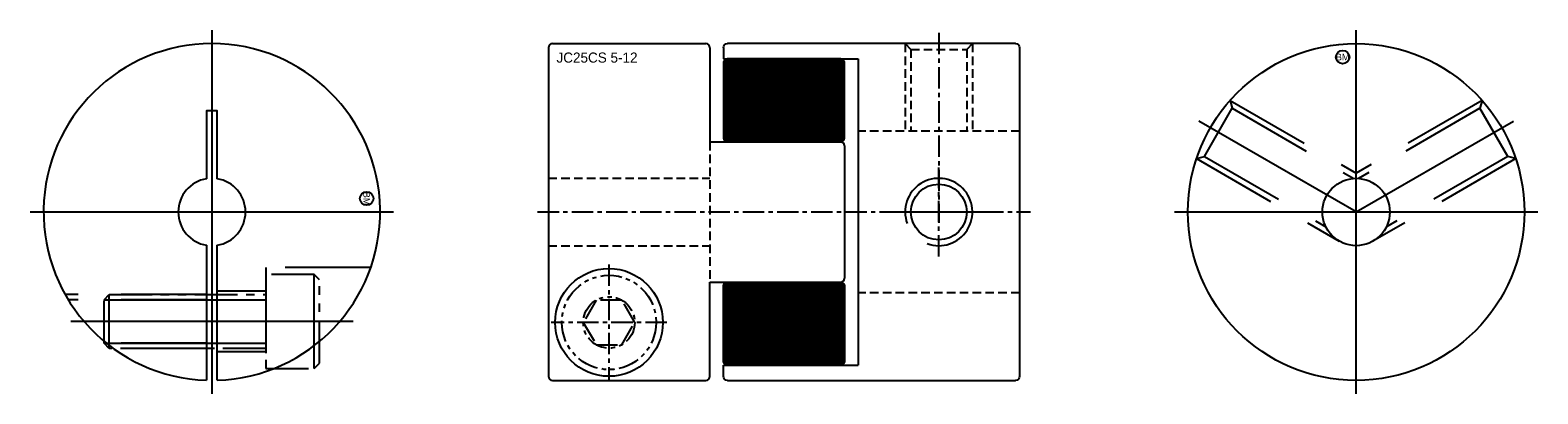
# Model space of a CAD drawing. Extents: x -50 to 62, y -14 to 14.
import ezdxf
from ezdxf.enums import TextEntityAlignment as Align

# ---------------------------------------------------------------- set-up
doc = ezdxf.new("R2010")
doc.units = 0
doc.header["$MEASUREMENT"] = 0
for name, pattern in [('CENTER', [50.8, 31.75, -6.35, 6.35, -6.35]), ('HIDDEN', [9.525, 6.35, -3.175]), ('PHANTOM', [63.5, 31.75, -6.35, 6.35, -6.35, 6.35, -6.35])]:
    doc.linetypes.add(name, pattern=pattern)
doc.layers.get('0').update_dxf_attribs({"linetype": 'CONTINUOUS'})
for name, color, linetype in [('BOM', 6, 'CONTINUOUS'), ('CENTER', 1, 'CENTER'), ('HIDDEN', 2, 'HIDDEN'), ('PHANTOM', 6, 'PHANTOM'), ('THIN', 3, 'CONTINUOUS')]:
    doc.layers.add(name, color=color, linetype=linetype)

# ---------------------------------------------------------------- blocks, each defined once
blk = doc.blocks.new('MCLBM2')
blk.add_circle((0, 0), 0.5)
blk.add_text('BM', height=0.5).set_placement((0, 0), align=Align.MIDDLE)
at = {"flags": 1}
for tag, p in [('NAME', (0, -1)), ('ENAME', (0, -2)), ('SPEC', (0, -3)), ('MATERIAL', (0, -4)), ('WEIGHT', (0, -6)), ('QTY', (0, -5)), ('PRICE', (0, -7)), ('REMARK', (0, -8)), ('USER1', (0, -9)), ('USER2', (0, -10)), ('USER3', (0, -11)), ('USER4', (0, -12)), ('USER5', (0, -13)), ('USER6', (0, -14))]:
    blk.add_attdef(tag, p, '', height=0.5, dxfattribs=at)

msp = doc.modelspace()

# ---------------------------------------------------------------- hatches: boundary and pattern name
at = {"layer": 'THIN'}
h = msp.add_hatch(dxfattribs=at)
h.set_pattern_fill('ANSI37', color=256, scale=0.1, style=0)
h.set_pattern_definition([(45, (1.419458, 1.035035), (-0.008838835, 0.008838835), []), (135, (1.419458, 1.035035), (-0.008838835, -0.008838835), [])])
edge = h.paths.add_edge_path()
edge.add_line((1.3, 5.21), (9.7, 5.21))
edge.add_arc((9.7, 5.51), 0.3, 270, 360)
edge.add_line((10, 5.51), (10, 11.06))
edge.add_arc((9.7, 11.06), 0.3, 0, 90)
edge.add_line((9.7, 11.36), (1.3, 11.36))
edge.add_arc((1.3, 11.06), 0.3, 90, 180)
edge.add_line((1, 11.06), (1, 5.51))
edge.add_arc((1.3, 5.51), 0.3, 180, 270)
at = {"layer": 'THIN', "extrusion": (-2.99932e-32, -1.22461e-16, -1)}
h = msp.add_hatch(dxfattribs=at)
h.set_pattern_fill('ANSI37', color=256, scale=0.1, angle=180, style=0)
h.set_pattern_definition([(225, (-1.419458, -1.035035), (0.008838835, -0.008838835), []), (315, (-1.419458, -1.035035), (0.008838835, 0.008838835), [])])
edge = h.paths.add_edge_path()
edge.add_line((-1.3, -5.21), (-9.7, -5.21))
edge.add_arc((-9.7, -5.51), 0.3, 450, 540)
edge.add_line((-10, -5.51), (-10, -11.06))
edge.add_arc((-9.7, -11.06), 0.3, 180, 270)
edge.add_line((-9.7, -11.36), (-1.3, -11.36))
edge.add_arc((-1.3, -11.06), 0.3, 270, 360)
edge.add_line((-1, -11.06), (-1, -5.51))
edge.add_arc((-1.3, -5.51), 0.3, 360, 450)

# ---------------------------------------------------------------- linework, layer by layer
at = {"ltscale": 0.1}
for p, q in [((-11.7, 12.5), (-0.3, 12.5)), ((-12, 12.2), (-12, -12.2)), ((0, 12.2), (0, 5.21)), ((0, 5.21), (9.7, 5.21)), ((10, 4.91), (10, -4.91)), ((0, -5.21), (9.7, -5.21)), ((0, -12.2), (0, -5.21)), ((-11.7, -12.5), (-0.3, -12.5))]:
    msp.add_line(p, q, dxfattribs=at)
at = {"ltscale": 0.1, "extrusion": (1.22461e-16, -2.99932e-32, -1)}
for p, q in [((22.7, 12.5), (1.3, 12.5)), ((1, 12.2), (1, 11.36)), ((1, 11.36), (11, 11.36)), ((11, 11.36), (11, -11.36)), ((23, 12.2), (23, -12.2)), ((1, -11.36), (11, -11.36)), ((1, -12.2), (1, -11.36)), ((1.3, -12.5), (22.7, -12.5))]:
    msp.add_line(p, q, dxfattribs=at)
for p, q in [((-37.4, -2.47), (-37.4, -12.49)), ((-36.6, -12.49), (-36.6, -2.47))]:
    msp.add_line(p, q)
at = {"ltscale": 0.1}
msp.add_lwpolyline([(1.3, 5.21), (9.7, 5.21, 0.414214), (10, 5.51), (10, 11.06, 0.414214), (9.7, 11.36), (1.3, 11.36, 0.414214), (1, 11.06), (1, 5.51, 0.414214)], format="xyb", close=True, dxfattribs=at)
msp.add_lwpolyline([(-36.6, 2.47), (-36.6, 7.5), (-37.4, 7.5), (-37.4, 2.47)])
at = {"ltscale": 0.1, "extrusion": (-2.99932e-32, -1.22461e-16, -1)}
msp.add_lwpolyline([(-1.3, -5.21), (-9.7, -5.21, 0.414214), (-10, -5.51), (-10, -11.06, 0.414214), (-9.7, -11.36), (-1.3, -11.36, 0.414214), (-1, -11.06), (-1, -5.51, 0.414214)], format="xyb", close=True, dxfattribs=at)
for radius in [12.5, 2.5]:
    msp.add_circle((48, 0), radius)
at = {"ltscale": 0.1}
for centre, radius in [((17, 0), 2.07), ((-7.5, -8.2), 4)]:
    msp.add_circle(centre, radius, dxfattribs=at)
for radius, start, end in [(12.5, 271.8338, 268.1662), (2.5, 99.2069, 260.7931), (2.5, 279.2069, 80.7931)]:
    msp.add_arc((-37, 0), radius, start, end)
for centre, start, end in [((-11.7, 12.2), 90, 180), ((-0.3, 12.2), 0, 90), ((9.7, 4.91), 0, 90), ((9.7, -4.91), 270, 0), ((-11.7, -12.2), 180, 270), ((-0.3, -12.2), 270, 0)]:
    msp.add_arc(centre, 0.3, start, end, dxfattribs=at)
at = {"ltscale": 0.1, "extrusion": (1.22461e-16, -2.99932e-32, -1)}
for centre, start, end in [((-1.3, 12.2), 0, 90), ((-22.7, 12.2), 90, 180), ((-22.7, 12.2), 90, 180), ((-1.3, -12.2), 270, 0), ((-22.7, -12.2), 180, 270)]:
    msp.add_arc(centre, 0.3, start, end, dxfattribs=at)
at = {"layer": 'CENTER'}
for p, q in [((-37, 13.5), (-37, -13.5)), ((48, -13.5), (48, 13.5)), ((48, 0), (36.31, 6.75)), ((-50.5, 0), (-23.5, 0)), ((34.5, 0), (61.5, 0)), ((-26.51, -8.13), (-47.49, -8.13))]:
    msp.add_line(p, q, dxfattribs=at)
at = {"layer": 'CENTER', "ltscale": 0.05}
for p, q in [((17, 13.3), (17, -0.8)), ((17, -3.3), (17, 3.3)), ((-12.8, 0), (23.8, 0)), ((13.7, 0), (20.3, 0)), ((-7.5, -3.9), (-7.5, -12.5)), ((-3.2, -8.2), (-11.8, -8.2))]:
    msp.add_line(p, q, dxfattribs=at)
at = {"layer": 'CENTER', "extrusion": (1.22461e-16, -2.99932e-32, -1)}
msp.add_line((48, 0), (59.69, 6.75), dxfattribs=at)
at = {"layer": 'HIDDEN', "ltscale": 0.1}
for p, q in [((14.5, 12.5), (14.5, 6)), ((14.5, 12.5), (14.93, 12.07)), ((19.5, 12.5), (19.07, 12.07)), ((19.5, 12.5), (19.5, 6)), ((14.93, 12.07), (14.93, 6)), ((14.93, 12.07), (19.07, 12.07)), ((19.07, 12.07), (19.07, 6)), ((23, 6), (11, 6)), ((0, 5.21), (0, -5.21)), ((-12, 2.5), (0, 2.5))]:
    msp.add_line(p, q, dxfattribs=at)
at = {"layer": 'HIDDEN'}
for p, q in [((38.64, 8.29), (48, 2.89)), ((38.64, 8.29), (38.8, 7.7)), ((36.73, 4.12), (38.8, 7.7)), ((38.8, 7.7), (47.82, 2.49)), ((36.14, 3.96), (36.73, 4.12)), ((36.14, 3.96), (46.75, -2.17)), ((36.73, 4.12), (45.75, -1.09)), ((-37.4, -6.13), (-47.89, -6.13)), ((-37.4, -6.51), (-47.67, -6.51)), ((-33, -5.88), (-36.6, -5.88)), ((-37.4, -9.75), (-44.82, -9.75)), ((-37.4, -10.13), (-44.32, -10.13)), ((-33, -10.38), (-36.6, -10.38))]:
    msp.add_line(p, q, dxfattribs=at)
at = {"layer": 'HIDDEN', "extrusion": (1.22461e-16, -2.99932e-32, -1)}
for p, q in [((57.36, 8.29), (48, 2.89)), ((57.36, 8.29), (57.2, 7.7)), ((57.2, 7.7), (48.18, 2.49)), ((59.27, 4.12), (57.2, 7.7)), ((59.86, 3.96), (49.25, -2.17)), ((59.27, 4.12), (50.25, -1.09)), ((59.86, 3.96), (59.27, 4.12))]:
    msp.add_line(p, q, dxfattribs=at)
at = {"layer": 'HIDDEN', "ltscale": 0.1, "extrusion": (-2.99932e-32, -1.22461e-16, -1)}
for p, q in [((-12, -2.5), (0, -2.5)), ((23, -6), (11, -6))]:
    msp.add_line(p, q, dxfattribs=at)
at = {"layer": 'HIDDEN'}
msp.add_lwpolyline([(-25.2, -4.13), (-33, -4.13), (-33, -11.84)], dxfattribs=at)
at = {"layer": 'PHANTOM'}
for p, q in [((-29.4, -11.63), (-29.4, -4.63)), ((-45, -6.51), (-33, -6.51)), ((-44.62, -10.13), (-44.62, -6.13)), ((-45, -9.75), (-33, -9.75))]:
    msp.add_line(p, q, dxfattribs=at)
at = {"layer": 'PHANTOM', "ltscale": 0.1}
msp.add_lwpolyline([(-33, -11.63), (-29.4, -11.63), (-29, -11.23), (-29, -5.03), (-29.4, -4.63), (-33, -4.63)], close=True, dxfattribs=at)
msp.add_lwpolyline([(-33, -10.13), (-44.62, -10.13), (-45, -9.75), (-45, -6.51), (-44.62, -6.13), (-33, -6.13)], dxfattribs=at)
at = {"layer": 'PHANTOM', "ltscale": 0.05}
msp.add_lwpolyline([(-5.59, -8.2), (-6.54, -6.55), (-8.45, -6.55), (-9.41, -8.2), (-8.45, -9.85), (-6.54, -9.85)], close=True, dxfattribs=at)
for radius in [3.5, 1.91]:
    msp.add_circle((-7.5, -8.2), radius, dxfattribs=at)
at = {"layer": 'THIN', "ltscale": 0.1}
msp.add_arc((17, 0), 2.5, 250, 200, dxfattribs=at)

# ---------------------------------------------------------------- block references
at = {"layer": 'BOM'}
msp.add_blockref('MCLBM2', (47, 11.5), dxfattribs=at)
at = {"layer": 'BOM', "rotation": 270}
msp.add_blockref('MCLBM2', (-25.5, 1), dxfattribs=at)

# ---------------------------------------------------------------- texts
msp.add_text('JC25CS 5-12', height=0.75).set_placement((-11.4, 11.09))

doc.saveas('drawing.dxf')
